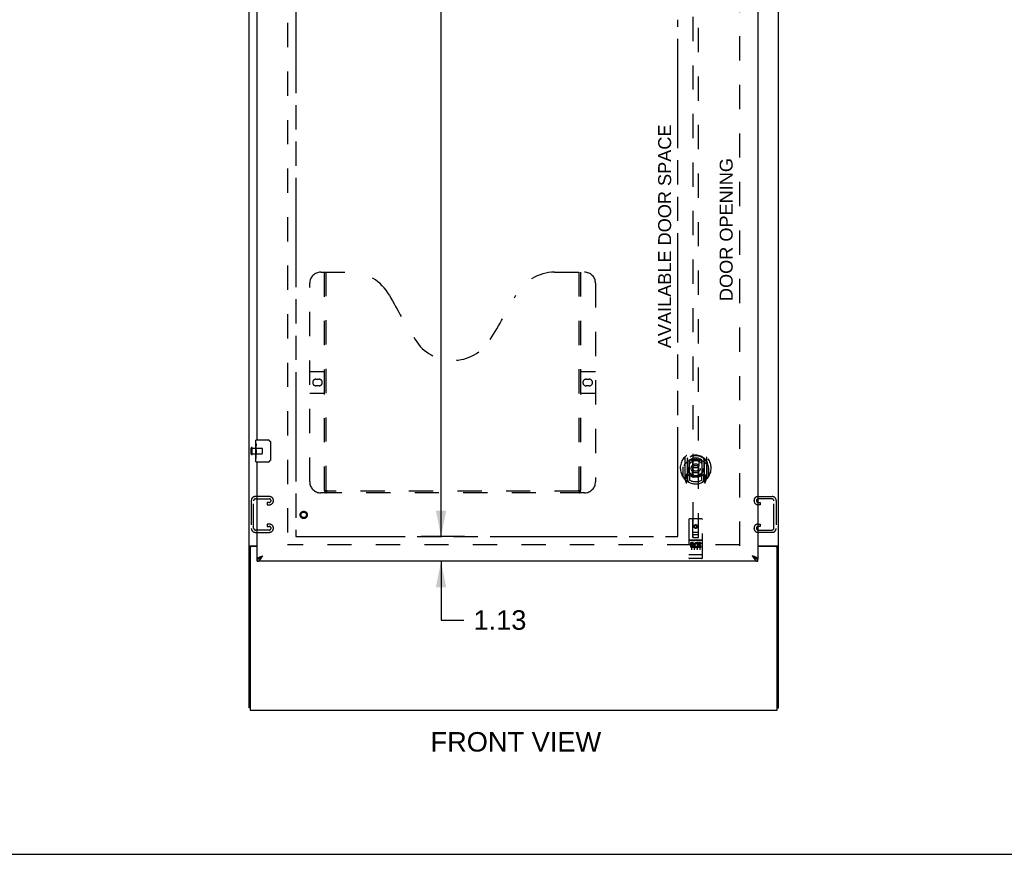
# Model space of a CAD drawing. Header units: inches. Extents: x 0 to 200, y 0 to 129.
# Tile 4 of 19: x 55 to 99, y 0 to 38. Entities that reach past the tile are written whole.
import ezdxf

# ---------------------------------------------------------------- set-up
doc = ezdxf.new("R2010")
doc.units = ezdxf.units.IN
doc.header["$LTSCALE"] = 11
doc.header["$MEASUREMENT"] = 0
doc.linetypes.add('HIDDEN', pattern=[0.2, 0.1, -0.1])
doc.linetypes.add('PHANTOM', pattern=[0.8, 0.45, -0.05, 0.1, -0.05, 0.1, -0.05])
doc.layers.get('0').update_dxf_attribs({"linetype": 'CONTINUOUS'})
for name, color, linetype in [('02___PRT_ALL_AXES', 7, 'CONTINUOUS'), ('AVAILABLE_DOOR_SPACE', 7, 'CONTINUOUS'), ('DEFAULT_2', 8, 'HIDDEN'), ('DIMENSIONS', 7, 'CONTINUOUS')]:
    doc.layers.add(name, color=color, linetype=linetype)
doc.styles.get("Standard").update_dxf_attribs({"font": 'arial.ttf'})
doc.dimstyles.new('DIMSTYLE_1', dxfattribs={"dimtxt": 0.882353, "dimasz": 1.176471, "dimexe": 0.09, "dimexo": 0.07, "dimgap": 0.0375, "dimtad": 0, "dimtih": 1, "dimtoh": 1, "dimzin": 4, "dimdsep": 46, "dimtxsty": 'Standard', "dimblk": '_FILLED', "dimblk1": '_FILLED', "dimblk2": '_FILLED', "dimcen": 0.09, "dimazin": 1, "dimtfac": 1, "dimtofl": 0, "dimtmove": 0, "dimatfit": 3, "dimldrblk": '_FILLED', "dimfxl": 0, "dimtolj": 1, "dimtzin": 4, "dimarcsym": 0})

# ---------------------------------------------------------------- blocks, each defined once
blk = doc.blocks.new('_FILLED')
at = {"color": 0, "linetype": 'ByBlock'}
blk.add_solid([(0, 0), (-1, 0.2), (-1, -0.2)], dxfattribs=at)
blk = doc.blocks.new('*D14')
at = {"layer": 'DIMENSIONS', "color": 2, "linetype": 'Continuous'}
for p, q in [((74.789, 74.655), (72.823, 74.655)), ((73.73, 74.655), (73.73, 41.57)), ((73.73, 14.405), (73.73, 39.805)), ((74.789, 14.405), (72.823, 14.405))]:
    blk.add_line(p, q, dxfattribs=at)
at = {"layer": 'DIMENSIONS', "color": 2, "linetype": 'Continuous', "xscale": 1.1764705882, "yscale": 1.1764705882, "zscale": 1.1764705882}
for p, rotation in [((73.73, 74.655), 90), ((73.73, 14.405), 270)]:
    blk.add_blockref('_FILLED', p, dxfattribs=dict(at, rotation=rotation))
at = {"layer": 'DIMENSIONS', "color": 2, "linetype": 'Continuous', "insert": (73.73, 41.129), "char_height": 0.8824, "width": 3.08332, "attachment_point": 2, "line_spacing_factor": 0.9}
blk.add_mtext('60.25', dxfattribs=at)
blk = doc.blocks.new('*D15')
at = {"layer": 'DIMENSIONS', "color": 2, "linetype": 'Continuous'}
for p, q in [((73.73, 14.405), (73.73, 16.758)), ((74.789, 14.405), (72.823, 14.405)), ((74.789, 13.28), (72.893, 13.28)), ((73.73, 13.28), (73.73, 10.62)), ((73.73, 10.62), (74.76, 10.62))]:
    blk.add_line(p, q, dxfattribs=at)
at = {"layer": 'DIMENSIONS', "color": 2, "linetype": 'Continuous', "xscale": 1.1764705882, "yscale": 1.1764705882, "zscale": 1.1764705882}
for p, rotation in [((73.73, 14.405), 270), ((73.73, 13.28), 90)]:
    blk.add_blockref('_FILLED', p, dxfattribs=dict(at, rotation=rotation))
at = {"layer": 'DIMENSIONS', "color": 2, "linetype": 'Continuous', "insert": (75.201, 11.061), "char_height": 0.8824, "width": 2.39777, "attachment_point": 1, "line_spacing_factor": 0.9}
blk.add_mtext('1.13', dxfattribs=at)
blk = doc.blocks.new('*D16')
at = {"layer": 'DIMENSIONS', "color": 2, "linetype": 'Continuous'}
for p, q in [((84.462, 54.891), (82.09, 54.891)), ((88.087, 54.891), (90.44, 54.891))]:
    blk.add_line(p, q, dxfattribs=at)
at = {"layer": 'DIMENSIONS', "color": 2, "linetype": 'Continuous', "xscale": 1.1764705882, "yscale": 1.1764705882, "zscale": 1.1764705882}
blk.add_blockref('_FILLED', (84.462, 54.891), dxfattribs=at)
at = {"layer": 'DIMENSIONS', "color": 2, "linetype": 'Continuous', "xscale": 1.1764705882, "yscale": 1.1764705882, "zscale": 1.1764705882, "rotation": 180}
blk.add_blockref('_FILLED', (88.087, 54.891), dxfattribs=at)
at = {"layer": 'DIMENSIONS', "color": 2, "linetype": 'Continuous', "insert": (81.649, 55.332), "char_height": 0.8824, "width": 2.39777, "attachment_point": 3, "line_spacing_factor": 0.9}
blk.add_mtext('3.63', dxfattribs=at)

msp = doc.modelspace()

# ---------------------------------------------------------------- linework, layer by layer
at = {"color": 3, "linetype": 'Continuous'}
for p, q in [((65.025, 6.634), (65.025, 78.426)), ((89.025, 6.634), (89.025, 78.426)), ((88.087, 75.676), (88.087, 13.384)), ((65.4, 18.78), (65.4, 44.03)), ((65.4, 13.384), (65.4, 17.78)), ((65.065, 13.978), (65.4, 13.978)), ((65.077, 13.887), (65.077, 6.53)), ((65.4, 13.947), (65.137, 13.947)), ((88.087, 13.978), (88.984, 13.978)), ((88.913, 13.947), (88.087, 13.947)), ((88.65, 13.947), (88.65, 13.978)), ((88.973, 6.53), (88.973, 13.887)), ((65.616, 13.516), (65.646, 13.527)), ((88.087, 13.28), (65.4, 13.28)), ((65.077, 6.53), (88.973, 6.53))]:
    msp.add_line(p, q, dxfattribs=at)
at = {"color": 7, "linetype": 'Continuous'}
for p, q in [((65.34, 18.62), (65.34, 18.765)), ((65.355, 18.78), (65.895, 18.78)), ((65.34, 18.362), (65.34, 18.395)), ((65.994, 18.68), (65.994, 17.88)), ((65.34, 18.165), (65.34, 18.196)), ((65.34, 17.795), (65.34, 17.934)), ((65.895, 17.78), (65.355, 17.78)), ((65.129, 13.948), (65.025, 13.948)), ((65.129, 13.946), (65.129, 13.948)), ((88.546, 13.947), (88.546, 13.978)), ((88.921, 13.948), (89.025, 13.948)), ((88.921, 13.948), (88.921, 13.946)), ((65.502, 13.414), (65.512, 13.42)), ((87.964, 13.426), (87.974, 13.42)), ((65.4, 13.28), (65.4, 13.384)), ((88.087, 13.28), (88.087, 13.384)), ((65.077, 6.634), (65.025, 6.634)), ((88.973, 6.634), (89.025, 6.634)), ((0, 0), (200, 0))]:
    msp.add_line(p, q, dxfattribs=at)
for points in [[(65.988, 18.716), (65.99, 18.711), (65.991, 18.705), (65.993, 18.699), (65.994, 18.693), (65.994, 18.686), (65.994, 18.68)], [(65.994, 17.88), (65.994, 17.874), (65.994, 17.868), (65.993, 17.862), (65.991, 17.856), (65.99, 17.85), (65.988, 17.844)], [(65.147, 13.978), (65.147, 13.977), (65.147, 13.975), (65.147, 13.974), (65.147, 13.972), (65.146, 13.97), (65.145, 13.968), (65.144, 13.967), (65.143, 13.965), (65.141, 13.964), (65.14, 13.962), (65.138, 13.961), (65.137, 13.959), (65.135, 13.958), (65.133, 13.956), (65.132, 13.955), (65.131, 13.953), (65.13, 13.952), (65.129, 13.95), (65.129, 13.949), (65.129, 13.948)], [(88.902, 13.978), (88.902, 13.977), (88.902, 13.975), (88.902, 13.974), (88.902, 13.972), (88.903, 13.97), (88.904, 13.968), (88.905, 13.967), (88.906, 13.965), (88.908, 13.964), (88.909, 13.962), (88.911, 13.961), (88.912, 13.959), (88.914, 13.958), (88.916, 13.956), (88.917, 13.955), (88.918, 13.953), (88.919, 13.952), (88.92, 13.95), (88.92, 13.949), (88.921, 13.948)], [(65.4, 13.384), (65.41, 13.384), (65.42, 13.385), (65.43, 13.387), (65.441, 13.389), (65.451, 13.392), (65.461, 13.395), (65.471, 13.399), (65.482, 13.403), (65.492, 13.408), (65.502, 13.414)], [(65.512, 13.42), (65.523, 13.426), (65.533, 13.433), (65.543, 13.44), (65.554, 13.447), (65.564, 13.455), (65.574, 13.464), (65.584, 13.472), (65.595, 13.481), (65.605, 13.49), (65.615, 13.499), (65.625, 13.508), (65.636, 13.517), (65.646, 13.527)], [(65.515, 13.421), (65.516, 13.423), (65.521, 13.43), (65.526, 13.436), (65.532, 13.442), (65.538, 13.449), (65.545, 13.455), (65.553, 13.462), (65.561, 13.468), (65.569, 13.475), (65.578, 13.481), (65.587, 13.488), (65.596, 13.494), (65.606, 13.501), (65.616, 13.507), (65.626, 13.514), (65.636, 13.52), (65.646, 13.527)], [(87.841, 13.527), (87.851, 13.517), (87.861, 13.508), (87.871, 13.499), (87.882, 13.49), (87.892, 13.481), (87.902, 13.472), (87.912, 13.464), (87.923, 13.455), (87.933, 13.447), (87.943, 13.44), (87.953, 13.433), (87.964, 13.426)], [(87.971, 13.421), (87.97, 13.423), (87.966, 13.43), (87.96, 13.436), (87.955, 13.442), (87.948, 13.449), (87.941, 13.455), (87.934, 13.462), (87.926, 13.468), (87.918, 13.475), (87.909, 13.481), (87.9, 13.488), (87.89, 13.494), (87.881, 13.501), (87.871, 13.507), (87.861, 13.514), (87.851, 13.52), (87.841, 13.527)], [(87.974, 13.42), (87.984, 13.414), (87.995, 13.408), (88.005, 13.403), (88.015, 13.399), (88.025, 13.395), (88.036, 13.392), (88.046, 13.389), (88.056, 13.387), (88.066, 13.385), (88.077, 13.384), (88.087, 13.384)]]:
    msp.add_lwpolyline(points, dxfattribs=at)
at = {"color": 3, "linetype": 'Continuous'}
for points in [[(65.05, 13.969), (65.044, 13.966), (65.042, 13.965), (65.039, 13.963), (65.036, 13.962), (65.034, 13.96), (65.031, 13.958), (65.029, 13.957), (65.028, 13.955), (65.026, 13.953), (65.025, 13.952), (65.025, 13.95), (65.025, 13.949), (65.025, 13.948)], [(65.065, 13.978), (65.063, 13.977), (65.061, 13.975), (65.059, 13.974), (65.056, 13.972), (65.053, 13.97), (65.05, 13.969)], [(88.984, 13.978), (88.986, 13.977), (88.988, 13.975), (88.99, 13.974), (88.993, 13.972), (88.996, 13.97), (88.999, 13.969), (89.005, 13.966)], [(89.005, 13.966), (89.007, 13.965), (89.01, 13.963), (89.013, 13.962), (89.015, 13.96), (89.018, 13.958), (89.02, 13.957), (89.021, 13.955), (89.023, 13.953), (89.024, 13.952), (89.024, 13.95), (89.024, 13.949), (89.025, 13.948)], [(65.4, 13.384), (65.4, 13.39), (65.401, 13.395), (65.404, 13.401), (65.407, 13.406), (65.411, 13.412), (65.416, 13.417), (65.421, 13.423), (65.428, 13.428), (65.435, 13.433), (65.443, 13.439), (65.452, 13.444), (65.462, 13.45), (65.472, 13.455), (65.483, 13.461), (65.494, 13.466)], [(65.494, 13.466), (65.506, 13.472), (65.518, 13.477), (65.531, 13.483), (65.545, 13.488), (65.559, 13.494), (65.573, 13.499), (65.587, 13.505), (65.602, 13.51), (65.616, 13.516)], [(65.543, 13.377), (65.554, 13.39), (65.564, 13.403), (65.574, 13.418), (65.584, 13.432), (65.595, 13.447), (65.605, 13.463), (65.615, 13.479), (65.625, 13.494), (65.636, 13.511), (65.646, 13.527)], [(87.993, 13.466), (87.981, 13.472), (87.968, 13.477), (87.955, 13.483), (87.942, 13.488), (87.928, 13.494), (87.914, 13.499), (87.9, 13.505), (87.885, 13.51), (87.87, 13.516), (87.841, 13.527)], [(87.841, 13.527), (87.851, 13.511), (87.861, 13.494), (87.871, 13.479), (87.882, 13.463), (87.892, 13.447), (87.902, 13.432), (87.912, 13.418), (87.923, 13.403), (87.933, 13.39)], [(88.087, 13.384), (88.087, 13.39), (88.085, 13.395), (88.083, 13.401), (88.08, 13.406), (88.076, 13.412), (88.071, 13.417), (88.065, 13.423), (88.059, 13.428), (88.051, 13.433), (88.043, 13.439), (88.035, 13.444), (88.025, 13.45), (88.015, 13.455), (88.004, 13.461), (87.993, 13.466)], [(65.4, 13.28), (65.41, 13.281), (65.42, 13.282), (65.43, 13.285), (65.441, 13.289), (65.451, 13.293), (65.461, 13.299), (65.471, 13.306), (65.482, 13.313), (65.492, 13.322), (65.502, 13.331), (65.512, 13.341), (65.523, 13.352), (65.533, 13.364), (65.543, 13.377)], [(87.933, 13.39), (87.943, 13.377), (87.953, 13.364), (87.964, 13.352), (87.974, 13.341), (87.984, 13.331), (87.995, 13.322), (88.005, 13.313), (88.015, 13.306), (88.025, 13.299), (88.036, 13.293), (88.046, 13.289), (88.056, 13.285), (88.066, 13.282), (88.077, 13.281), (88.087, 13.28)]]:
    msp.add_lwpolyline(points, dxfattribs=at)
at = {"color": 7, "linetype": 'Continuous'}
for centre, radius, start, end in [((65.355, 18.765), 0.015, 90, 180), ((65.895, 18.68), 0.1, 21.1999, 90), ((65.355, 17.795), 0.015, 180, 270), ((65.895, 17.88), 0.1, 270, 338.7946)]:
    msp.add_arc(centre, radius, start, end, dxfattribs=at)
at = {"color": 3, "linetype": 'Continuous'}
for centre, start, end in [((65.137, 13.887), 90, 180), ((88.913, 13.887), 0, 90)]:
    msp.add_arc(centre, 0.06, start, end, dxfattribs=at)
at = {"layer": '02___PRT_ALL_AXES', "color": 7, "linetype": 'Continuous'}
for p, q in [((65.34, 18.62), (65.34, 18.765)), ((65.34, 18.362), (65.34, 18.619)), ((65.345, 18.563), (65.34, 18.563)), ((65.34, 18.395), (65.346, 18.395)), ((65.34, 17.795), (65.34, 18.359)), ((65.341, 18.332), (65.34, 18.332)), ((65.341, 18.334), (65.343, 18.312)), ((65.346, 18.395), (65.346, 18.532)), ((65.34, 18.201), (65.345, 18.201)), ((65.34, 18.165), (65.346, 18.165)), ((65.34, 18.102), (65.346, 18.102)), ((65.34, 17.934), (65.346, 17.934)), ((65.346, 17.934), (65.346, 18.165))]:
    msp.add_line(p, q, dxfattribs=at)
at = {"layer": '02___PRT_ALL_AXES', "color": 8, "linetype": 'HIDDEN'}
for p, q in [((65.172, 18.404), (65.619, 18.404)), ((65.172, 18.156), (65.172, 18.404)), ((65.172, 18.156), (65.619, 18.156)), ((85.557, 14.241), (84.992, 14.241)), ((85.13, 14.119), (85.038, 14.119)), ((85.038, 14.119), (85.038, 14.076)), ((85.13, 14.076), (85.038, 14.076)), ((85.134, 14.033), (85.088, 14.033)), ((85.13, 13.992), (85.102, 13.992)), ((85.194, 13.948), (85.102, 13.948)), ((85.194, 13.905), (85.102, 13.905)), ((85.194, 13.948), (85.194, 13.905)), ((85.326, 13.954), (85.343, 13.914)), ((85.35, 14.083), (85.337, 14.064)), ((85.347, 14.108), (85.35, 14.106)), ((85.506, 14.119), (85.35, 14.119)), ((85.35, 14.119), (85.35, 14.106)), ((85.35, 14.083), (85.35, 13.905)), ((85.506, 13.905), (85.35, 13.905)), ((85.506, 14.076), (85.393, 14.076)), ((85.393, 14.076), (85.393, 14.033)), ((85.485, 14.033), (85.393, 14.033)), ((85.485, 13.99), (85.393, 13.99)), ((85.393, 13.99), (85.393, 13.948)), ((85.506, 13.948), (85.393, 13.948)), ((85.485, 14.033), (85.485, 13.99)), ((85.506, 14.119), (85.506, 14.076)), ((85.506, 13.948), (85.506, 13.905)), ((85.557, 13.413), (84.992, 13.413))]:
    msp.add_line(p, q, dxfattribs=at)
at = {"layer": '02___PRT_ALL_AXES', "color": 7, "linetype": 'Continuous'}
for points in [[(65.34, 18.619), (65.34, 18.616), (65.34, 18.611), (65.341, 18.606), (65.342, 18.593)], [(65.34, 18.362), (65.34, 18.354), (65.34, 18.345), (65.341, 18.334)], [(65.342, 18.593), (65.343, 18.585), (65.344, 18.577), (65.345, 18.568)], [(65.343, 18.312), (65.344, 18.301), (65.345, 18.289), (65.345, 18.276), (65.346, 18.264), (65.346, 18.251), (65.346, 18.238), (65.346, 18.225), (65.346, 18.213), (65.345, 18.2), (65.345, 18.188), (65.344, 18.176)], [(65.345, 18.568), (65.346, 18.559), (65.346, 18.55), (65.346, 18.541), (65.346, 18.532)]]:
    msp.add_lwpolyline(points, dxfattribs=at)
at = {"layer": '02___PRT_ALL_AXES', "color": 8, "linetype": 'HIDDEN'}
for centre, radius in [((67.504, 15.384), 0.124), ((85.275, 14.858), 0.085)]:
    msp.add_circle(centre, radius, dxfattribs=at)
for centre, radius, start, end in [((85.101, 13.97), 0.0644, 102.2995, 270.0775), ((85.102, 13.97), 0.0219, 89.9011, 270), ((85.13, 14.055), 0.0635, 270, 90), ((85.13, 14.054), 0.0219, 280.307, 90), ((85.3, 14.012), 0.107, 64.2636, 293.4027), ((85.3, 14.012), 0.0639, 54.8895, 293.4026)]:
    msp.add_arc(centre, radius, start, end, dxfattribs=at)
at = {"layer": '02___PRT_ALL_AXES', "color": 7, "linetype": 'Continuous'}
msp.add_ellipse((65.603, 18.196), major_axis=(0.263, 0), ratio=0.432808, start_param=3.141593, end_param=3.321581, dxfattribs=at)
at = {"layer": 'AVAILABLE_DOOR_SPACE', "color": 4, "linetype": 'PHANTOM'}
for p, q in [((67.15, 74.655), (67.15, 14.405)), ((84.462, 14.405), (84.462, 37.829)), ((67.15, 14.405), (76.728, 14.405)), ((76.728, 14.409), (76.758, 14.409)), ((76.728, 14.405), (76.728, 14.409)), ((76.758, 14.409), (76.758, 14.405)), ((76.758, 14.405), (84.462, 14.405))]:
    msp.add_line(p, q, dxfattribs=at)
at = {"layer": 'DEFAULT_2', "color": 8, "linetype": 'HIDDEN'}
for p, q in [((66.775, 75.082), (66.775, 13.978)), ((87.275, 13.978), (87.275, 75.082)), ((85.15, 42.359), (85.15, 14.358)), ((85.4, 14.358), (85.4, 42.359)), ((68.274, 26.384), (69.629, 26.384)), ((68.449, 16.474), (68.449, 26.384)), ((68.529, 16.504), (68.529, 26.384)), ((78.879, 26.384), (80.234, 26.384)), ((79.979, 26.384), (79.979, 16.504)), ((80.059, 26.384), (80.059, 16.474)), ((67.774, 16.884), (67.774, 25.884)), ((80.734, 25.884), (80.734, 16.884)), ((67.774, 21.884), (68.409, 21.884)), ((80.099, 21.884), (80.734, 21.884)), ((68.06, 21.534), (68.197, 21.534)), ((80.31, 21.534), (80.447, 21.534)), ((68.197, 21.234), (68.06, 21.234)), ((80.447, 21.234), (80.31, 21.234)), ((68.409, 20.884), (67.774, 20.884)), ((80.734, 20.884), (80.099, 20.884)), ((65.129, 18.138), (65.129, 18.422)), ((65.172, 18.138), (65.172, 18.422)), ((65.629, 18.166), (65.629, 18.394)), ((84.775, 17.995), (84.775, 17.028)), ((84.892, 17.941), (84.892, 16.925)), ((84.9, 17.916), (84.9, 16.913)), ((85, 17.877), (85, 17.774)), ((85.55, 17.774), (85.55, 17.877)), ((85.65, 17.916), (85.65, 16.913)), ((85.657, 17.941), (85.657, 16.925)), ((85.775, 17.028), (85.775, 17.995)), ((84.692, 17.511), (84.707, 17.511)), ((84.692, 17.511), (84.692, 17.123)), ((84.7, 17.558), (84.7, 17.561)), ((84.7, 17.1), (84.7, 17.558)), ((84.992, 17.193), (84.992, 17.824)), ((85.111, 17.167), (85.142, 17.511)), ((85.112, 17.851), (85.142, 17.511)), ((85.407, 17.511), (85.142, 17.511)), ((85.437, 17.851), (85.407, 17.511)), ((85.438, 17.167), (85.407, 17.511)), ((85.557, 17.824), (85.557, 17.193)), ((85.857, 17.511), (85.842, 17.511)), ((85.85, 17.558), (85.849, 17.561)), ((85.85, 17.1), (85.85, 17.558)), ((85.857, 17.511), (85.857, 17.123)), ((84.779, 17.017), (84.849, 16.842)), ((84.892, 17.182), (84.832, 17.182)), ((84.832, 17.182), (84.832, 17.032)), ((84.832, 17.032), (84.9, 17.032)), ((84.87, 17.086), (84.84, 17.04)), ((84.97, 16.863), (84.9, 16.972)), ((84.902, 17.145), (84.902, 16.938)), ((84.992, 17.183), (84.92, 17.183)), ((84.988, 17.165), (84.922, 17.165)), ((85, 17.213), (85, 16.96)), ((85.55, 16.96), (85.55, 17.213)), ((85.63, 17.183), (85.557, 17.183)), ((85.627, 17.165), (85.561, 17.165)), ((85.65, 16.972), (85.58, 16.863)), ((85.647, 16.938), (85.647, 17.145)), ((85.65, 17.032), (85.717, 17.032)), ((85.717, 17.182), (85.657, 17.182)), ((85.709, 17.04), (85.679, 17.086)), ((85.7, 16.842), (85.77, 17.017)), ((85.717, 17.032), (85.717, 17.182)), ((84.87, 16.922), (84.875, 16.919)), ((84.878, 16.845), (84.892, 16.925)), ((85.657, 16.925), (85.671, 16.845)), ((85.678, 16.921), (85.678, 16.922)), ((85.678, 16.922), (85.679, 16.922)), ((85.678, 16.922), (85.679, 16.922)), ((65.949, 16.218), (65.309, 16.218)), ((65.323, 16.114), (65.935, 16.114)), ((80.234, 16.384), (68.274, 16.384)), ((79.975, 16.464), (68.532, 16.464)), ((88.101, 16.218), (88.741, 16.218)), ((88.727, 16.114), (88.115, 16.114)), ((65.129, 16.038), (65.129, 14.773)), ((65.233, 14.787), (65.233, 16.024)), ((65.935, 15.947), (65.847, 15.947)), ((65.847, 15.947), (65.847, 15.843)), ((65.847, 15.843), (65.949, 15.843)), ((66.129, 16.023), (66.129, 16.038)), ((87.921, 16.023), (87.921, 16.038)), ((88.202, 15.843), (88.101, 15.843)), ((88.115, 15.947), (88.202, 15.947)), ((88.202, 15.947), (88.202, 15.843)), ((88.817, 14.787), (88.817, 16.024)), ((88.921, 16.038), (88.921, 14.773)), ((85.557, 15.198), (84.992, 15.198)), ((65.949, 14.968), (65.847, 14.968)), ((65.847, 14.968), (65.847, 14.864)), ((65.847, 14.864), (65.935, 14.864)), ((66.129, 14.773), (66.129, 14.788)), ((84.962, 15.168), (84.962, 13.443)), ((85.148, 14.358), (85.145, 15.168)), ((85.275, 14.93), (85.212, 14.894)), ((85.212, 14.894), (85.222, 14.888)), ((85.212, 14.894), (85.212, 14.822)), ((85.212, 14.822), (85.222, 14.828)), ((85.212, 14.822), (85.275, 14.786)), ((85.275, 14.919), (85.222, 14.888)), ((85.222, 14.888), (85.222, 14.828)), ((85.222, 14.828), (85.275, 14.797)), ((85.337, 14.894), (85.275, 14.93)), ((85.275, 14.93), (85.275, 14.919)), ((85.327, 14.888), (85.275, 14.919)), ((85.275, 14.797), (85.327, 14.828)), ((85.275, 14.786), (85.337, 14.822)), ((85.275, 14.786), (85.275, 14.797)), ((85.337, 14.894), (85.327, 14.888)), ((85.327, 14.828), (85.327, 14.888)), ((85.337, 14.822), (85.327, 14.828)), ((85.337, 14.822), (85.337, 14.894)), ((85.401, 14.358), (85.405, 15.168)), ((85.587, 13.443), (85.587, 15.168)), ((87.921, 14.773), (87.921, 14.788)), ((88.101, 14.968), (88.202, 14.968)), ((88.202, 14.864), (88.115, 14.864)), ((88.202, 14.968), (88.202, 14.864)), ((65.309, 14.593), (65.949, 14.593)), ((65.935, 14.697), (65.323, 14.697)), ((85.147, 14.608), (85.402, 14.608)), ((85.148, 14.358), (85.15, 14.358)), ((85.15, 14.358), (85.4, 14.358)), ((85.36, 14.483), (85.19, 14.483)), ((85.4, 14.358), (85.401, 14.358)), ((88.741, 14.593), (88.101, 14.593)), ((88.115, 14.697), (88.727, 14.697)), ((87.275, 14.03), (66.775, 14.03)), ((84.992, 14.241), (85.557, 14.241)), ((85.063, 14.225), (85.235, 14.225)), ((85.087, 14.11), (85.087, 13.804)), ((85.212, 14.11), (85.212, 13.804)), ((85.313, 14.225), (85.485, 14.225)), ((85.337, 14.11), (85.337, 13.804)), ((85.462, 14.11), (85.462, 13.804)), ((84.98, 13.571), (84.979, 13.571)), ((84.981, 13.571), (84.98, 13.571)), ((84.982, 13.571), (84.981, 13.571)), ((84.981, 13.571), (84.981, 13.571)), ((84.983, 13.571), (84.982, 13.571)), ((84.984, 13.571), (84.983, 13.571)), ((84.985, 13.571), (84.984, 13.571)), ((84.986, 13.571), (84.985, 13.571)), ((84.985, 13.571), (84.985, 13.571)), ((84.987, 13.571), (84.986, 13.571)), ((84.988, 13.571), (84.987, 13.571)), ((84.989, 13.571), (84.988, 13.571)), ((84.99, 13.571), (84.989, 13.571)), ((84.989, 13.571), (84.989, 13.571)), ((84.991, 13.571), (84.99, 13.571)), ((84.992, 13.571), (84.991, 13.571)), ((85.557, 13.571), (84.992, 13.571)), ((85.242, 13.413), (85.057, 13.413)), ((85.492, 13.413), (85.307, 13.413)), ((85.557, 13.571), (85.558, 13.571)), ((85.558, 13.571), (85.559, 13.571)), ((85.559, 13.571), (85.56, 13.571)), ((85.56, 13.571), (85.561, 13.571)), ((85.561, 13.571), (85.562, 13.571)), ((85.562, 13.571), (85.563, 13.571)), ((85.562, 13.571), (85.562, 13.571)), ((85.563, 13.571), (85.564, 13.571)), ((85.564, 13.571), (85.565, 13.571)), ((85.565, 13.571), (85.566, 13.571)), ((85.566, 13.571), (85.567, 13.571)), ((85.567, 13.571), (85.568, 13.571)), ((85.567, 13.571), (85.567, 13.571)), ((85.568, 13.571), (85.569, 13.571)), ((85.569, 13.571), (85.57, 13.571)), ((85.57, 13.571), (85.571, 13.572)), ((85.57, 13.571), (85.57, 13.571))]:
    msp.add_line(p, q, dxfattribs=at)
for points in [[(85.087, 17.868), (85.092, 17.87), (85.097, 17.871), (85.103, 17.872), (85.108, 17.874), (85.114, 17.875), (85.119, 17.876), (85.125, 17.878), (85.13, 17.879), (85.136, 17.88), (85.141, 17.881), (85.147, 17.882), (85.152, 17.883), (85.158, 17.884), (85.163, 17.885), (85.169, 17.886), (85.174, 17.887), (85.18, 17.887), (85.185, 17.888), (85.191, 17.889), (85.196, 17.89), (85.202, 17.89), (85.207, 17.891), (85.213, 17.891), (85.219, 17.892), (85.224, 17.892), (85.23, 17.892), (85.235, 17.893), (85.241, 17.893), (85.247, 17.893), (85.252, 17.894), (85.258, 17.894), (85.263, 17.894), (85.269, 17.894), (85.275, 17.894), (85.28, 17.894), (85.286, 17.894), (85.291, 17.894), (85.297, 17.894), (85.302, 17.893), (85.308, 17.893), (85.314, 17.893), (85.319, 17.892), (85.325, 17.892), (85.33, 17.892), (85.336, 17.891), (85.342, 17.891), (85.347, 17.89), (85.353, 17.89), (85.358, 17.889), (85.364, 17.888), (85.369, 17.887), (85.375, 17.887), (85.38, 17.886), (85.386, 17.885), (85.391, 17.884), (85.397, 17.883), (85.403, 17.882), (85.408, 17.881), (85.414, 17.88), (85.419, 17.879), (85.424, 17.878), (85.43, 17.876), (85.435, 17.875), (85.441, 17.874), (85.446, 17.872), (85.452, 17.871), (85.457, 17.87), (85.462, 17.868)], [(84.82, 17.726), (84.819, 17.725), (84.817, 17.724), (84.816, 17.722), (84.814, 17.721), (84.812, 17.719), (84.811, 17.718), (84.809, 17.716), (84.807, 17.714), (84.806, 17.713), (84.804, 17.711), (84.802, 17.709), (84.8, 17.707), (84.798, 17.705), (84.796, 17.702), (84.794, 17.7), (84.792, 17.698), (84.79, 17.695), (84.788, 17.693), (84.786, 17.69), (84.784, 17.687), (84.782, 17.685), (84.779, 17.682), (84.777, 17.679), (84.775, 17.675), (84.772, 17.672), (84.77, 17.669), (84.767, 17.665), (84.765, 17.661), (84.762, 17.657), (84.76, 17.653), (84.757, 17.649), (84.754, 17.645), (84.751, 17.64), (84.748, 17.635), (84.745, 17.63), (84.742, 17.625)], [(85.807, 17.625), (85.804, 17.63), (85.801, 17.635), (85.798, 17.64), (85.795, 17.645), (85.792, 17.649), (85.79, 17.653), (85.787, 17.657), (85.784, 17.661), (85.782, 17.665), (85.779, 17.669), (85.777, 17.672), (85.774, 17.675), (85.772, 17.679), (85.77, 17.682), (85.767, 17.685), (85.765, 17.687), (85.763, 17.69), (85.761, 17.693), (85.759, 17.695), (85.757, 17.698), (85.755, 17.7), (85.753, 17.702), (85.751, 17.705), (85.749, 17.707), (85.747, 17.709), (85.745, 17.711), (85.743, 17.713), (85.742, 17.714), (85.74, 17.716), (85.738, 17.718), (85.737, 17.719), (85.735, 17.721), (85.733, 17.722), (85.732, 17.724), (85.73, 17.725), (85.729, 17.726)], [(68.439, 16.504), (68.455, 16.493), (68.471, 16.484), (68.486, 16.476), (68.502, 16.469), (68.517, 16.466), (68.532, 16.464)], [(79.975, 16.464), (79.99, 16.466), (80.005, 16.469), (80.021, 16.476), (80.036, 16.484), (80.052, 16.493), (80.069, 16.504)], [(85.057, 14.223), (85.057, 14.223), (85.057, 14.224), (85.057, 14.224), (85.057, 14.224), (85.057, 14.224), (85.058, 14.224), (85.058, 14.224), (85.058, 14.224), (85.058, 14.224), (85.058, 14.224), (85.058, 14.224), (85.058, 14.224), (85.058, 14.224), (85.058, 14.224), (85.059, 14.224), (85.059, 14.224), (85.059, 14.224), (85.059, 14.224), (85.059, 14.224), (85.059, 14.224), (85.059, 14.224), (85.059, 14.224), (85.06, 14.224), (85.06, 14.224), (85.06, 14.224), (85.06, 14.224), (85.06, 14.224), (85.06, 14.224), (85.06, 14.224), (85.061, 14.224), (85.061, 14.225), (85.061, 14.225), (85.061, 14.225), (85.061, 14.225), (85.061, 14.225), (85.062, 14.225), (85.062, 14.225), (85.062, 14.225), (85.062, 14.225), (85.062, 14.225), (85.063, 14.225), (85.063, 14.225), (85.063, 14.225), (85.063, 14.225), (85.063, 14.225)], [(85.235, 14.225), (85.236, 14.225), (85.236, 14.225), (85.236, 14.225), (85.236, 14.225), (85.236, 14.225), (85.237, 14.225), (85.237, 14.225), (85.237, 14.225), (85.237, 14.225), (85.237, 14.225), (85.238, 14.225), (85.238, 14.225), (85.238, 14.225), (85.238, 14.225), (85.238, 14.225), (85.238, 14.224), (85.239, 14.224), (85.239, 14.224), (85.239, 14.224), (85.239, 14.224), (85.239, 14.224), (85.239, 14.224), (85.239, 14.224), (85.24, 14.224), (85.24, 14.224), (85.24, 14.224), (85.24, 14.224), (85.24, 14.224), (85.24, 14.224), (85.24, 14.224), (85.241, 14.224), (85.241, 14.224), (85.241, 14.224), (85.241, 14.224), (85.241, 14.224), (85.241, 14.224), (85.241, 14.224), (85.241, 14.224), (85.241, 14.224), (85.241, 14.224), (85.242, 14.224), (85.242, 14.224), (85.242, 14.224), (85.242, 14.224), (85.242, 14.223), (85.242, 14.223)], [(85.307, 14.223), (85.307, 14.223), (85.307, 14.224), (85.307, 14.224), (85.307, 14.224), (85.307, 14.224), (85.308, 14.224), (85.308, 14.224), (85.308, 14.224), (85.308, 14.224), (85.308, 14.224), (85.308, 14.224), (85.308, 14.224), (85.308, 14.224), (85.308, 14.224), (85.309, 14.224), (85.309, 14.224), (85.309, 14.224), (85.309, 14.224), (85.309, 14.224), (85.309, 14.224), (85.309, 14.224), (85.309, 14.224), (85.31, 14.224), (85.31, 14.224), (85.31, 14.224), (85.31, 14.224), (85.31, 14.224), (85.31, 14.224), (85.31, 14.224), (85.311, 14.224), (85.311, 14.225), (85.311, 14.225), (85.311, 14.225), (85.311, 14.225), (85.311, 14.225), (85.312, 14.225), (85.312, 14.225), (85.312, 14.225), (85.312, 14.225), (85.312, 14.225), (85.313, 14.225), (85.313, 14.225), (85.313, 14.225), (85.313, 14.225), (85.313, 14.225)], [(85.485, 14.225), (85.486, 14.225), (85.486, 14.225), (85.486, 14.225), (85.486, 14.225), (85.486, 14.225), (85.487, 14.225), (85.487, 14.225), (85.487, 14.225), (85.487, 14.225), (85.487, 14.225), (85.488, 14.225), (85.488, 14.225), (85.488, 14.225), (85.488, 14.225), (85.488, 14.225), (85.488, 14.224), (85.489, 14.224), (85.489, 14.224), (85.489, 14.224), (85.489, 14.224), (85.489, 14.224), (85.489, 14.224), (85.489, 14.224), (85.49, 14.224), (85.49, 14.224), (85.49, 14.224), (85.49, 14.224), (85.49, 14.224), (85.49, 14.224), (85.49, 14.224), (85.491, 14.224), (85.491, 14.224), (85.491, 14.224), (85.491, 14.224), (85.491, 14.224), (85.491, 14.224), (85.491, 14.224), (85.491, 14.224), (85.491, 14.224), (85.491, 14.224), (85.492, 14.224), (85.492, 14.224), (85.492, 14.224), (85.492, 14.224), (85.492, 14.223), (85.492, 14.223)], [(84.979, 13.571), (84.978, 13.571), (84.978, 13.572), (84.978, 13.572), (84.977, 13.572), (84.977, 13.572), (84.976, 13.572), (84.976, 13.572), (84.976, 13.572), (84.975, 13.572), (84.975, 13.572), (84.975, 13.572), (84.974, 13.572), (84.974, 13.572), (84.974, 13.572), (84.973, 13.572), (84.973, 13.572), (84.973, 13.572), (84.972, 13.572), (84.972, 13.573), (84.972, 13.573), (84.971, 13.573), (84.971, 13.573), (84.971, 13.573), (84.971, 13.573), (84.97, 13.573), (84.97, 13.573), (84.97, 13.573), (84.969, 13.573), (84.969, 13.573), (84.969, 13.573), (84.969, 13.573), (84.968, 13.574), (84.968, 13.574), (84.968, 13.574), (84.968, 13.574), (84.967, 13.574), (84.967, 13.574), (84.967, 13.574), (84.967, 13.574), (84.966, 13.574), (84.966, 13.574), (84.966, 13.574), (84.966, 13.575), (84.966, 13.575), (84.965, 13.575), (84.965, 13.575), (84.965, 13.575), (84.965, 13.575), (84.965, 13.575), (84.964, 13.575), (84.964, 13.575), (84.964, 13.575), (84.964, 13.575), (84.964, 13.576), (84.964, 13.576), (84.964, 13.576), (84.963, 13.576), (84.963, 13.576), (84.963, 13.576), (84.963, 13.576), (84.963, 13.576), (84.963, 13.576), (84.963, 13.576), (84.963, 13.577), (84.963, 13.577), (84.963, 13.577), (84.962, 13.577), (84.962, 13.577), (84.962, 13.577), (84.962, 13.577), (84.962, 13.577), (84.962, 13.577), (84.962, 13.577), (84.962, 13.578), (84.962, 13.578), (84.962, 13.578), (84.962, 13.578), (84.962, 13.578), (84.962, 13.578)], [(85.571, 13.572), (85.572, 13.572), (85.572, 13.572), (85.572, 13.572), (85.573, 13.572), (85.573, 13.572), (85.573, 13.572), (85.574, 13.572), (85.574, 13.572), (85.574, 13.572), (85.575, 13.572), (85.575, 13.572), (85.575, 13.572), (85.576, 13.572), (85.576, 13.572), (85.576, 13.572), (85.577, 13.572), (85.577, 13.573), (85.577, 13.573), (85.578, 13.573), (85.578, 13.573), (85.578, 13.573), (85.579, 13.573), (85.579, 13.573), (85.579, 13.573), (85.579, 13.573), (85.58, 13.573), (85.58, 13.573), (85.58, 13.573), (85.58, 13.573), (85.581, 13.574), (85.581, 13.574), (85.581, 13.574), (85.581, 13.574), (85.582, 13.574), (85.582, 13.574), (85.582, 13.574), (85.582, 13.574), (85.583, 13.574), (85.583, 13.574), (85.583, 13.574), (85.583, 13.575), (85.583, 13.575), (85.584, 13.575), (85.584, 13.575), (85.584, 13.575), (85.584, 13.575), (85.584, 13.575), (85.585, 13.575), (85.585, 13.575), (85.585, 13.575), (85.585, 13.575), (85.585, 13.576), (85.585, 13.576), (85.585, 13.576), (85.586, 13.576), (85.586, 13.576), (85.586, 13.576), (85.586, 13.576), (85.586, 13.576), (85.586, 13.576), (85.586, 13.576), (85.586, 13.577), (85.586, 13.577), (85.587, 13.577), (85.587, 13.577), (85.587, 13.577), (85.587, 13.577), (85.587, 13.577), (85.587, 13.577), (85.587, 13.577), (85.587, 13.577), (85.587, 13.578), (85.587, 13.578), (85.587, 13.578), (85.587, 13.578), (85.587, 13.578), (85.587, 13.578)]]:
    msp.add_lwpolyline(points, dxfattribs=at)
for centre, radius in [((85.275, 17.493), 0.35), ((85.275, 17.493), 0.335), ((85.275, 17.493), 0.205), ((85.275, 17.493), 0.133), ((67.504, 15.384), 0.164), ((67.504, 15.384), 0.124), ((85.275, 14.858), 0.0845)]:
    msp.add_circle(centre, radius, dxfattribs=at)
for centre, radius, start, end in [((68.274, 25.884), 0.5, 90, 180), ((69.629, 24.384), 2, 28.4813, 90), ((78.879, 24.384), 2, 90, 151.5187), ((80.234, 25.884), 0.5, 0, 90), ((105.937, 44.082), 39.307, 208.4813, 211.8705), ((42.57, 44.082), 39.307, 328.1295, 331.5187), ((74.254, 24.384), 2, 211.8705, 328.1295), ((68.409, 21.924), 0.04, 270, 360), ((80.099, 21.924), 0.04, 180, 270), ((68.06, 21.384), 0.15, 90, 270), ((68.197, 21.384), 0.15, 270, 90), ((80.31, 21.384), 0.15, 90, 270), ((80.447, 21.384), 0.15, 270, 90), ((68.409, 20.844), 0.04, 0, 90), ((80.099, 20.844), 0.04, 90, 180), ((65.15, 18.422), 0.0215, 360, 180), ((65.619, 18.394), 0.01, 360, 90), ((65.15, 18.138), 0.0215, 180, 0), ((65.619, 18.166), 0.01, 270, 0), ((85.275, 17.511), 0.7, 305.5126, 234.4874), ((85.275, 17.509), 0.583, 0.2464, 179.7536), ((85.275, 17.483), 0.58, 7.6622, 172.3378), ((84.79, 17.995), 0.015, 135.0748, 180), ((85.275, 17.194), 0.7, 49.529, 130.471), ((84.907, 17.941), 0.015, 130.3587, 180), ((84.92, 17.916), 0.02, 129.3378, 179.9984), ((85.275, 17.483), 0.48, 55.0461, 124.9539), ((85.092, 17.849), 0.02, 5.0796, 105.5752), ((85.457, 17.849), 0.02, 74.4248, 174.9204), ((85.63, 17.916), 0.02, 0, 50.6594), ((85.642, 17.941), 0.015, 0, 49.6413), ((85.76, 17.995), 0.015, 0, 44.9252), ((84.72, 17.558), 0.02, 172.3378, 180), ((85.007, 17.824), 0.015, 112.9863, 180), ((85.03, 17.774), 0.03, 180, 311.1261), ((85.275, 17.493), 0.343, 48.8739, 131.1261), ((85.52, 17.774), 0.03, 228.8739, 360), ((85.542, 17.824), 0.015, 0, 67.0137), ((85.83, 17.558), 0.02, 0, 7.6622), ((84.72, 17.1), 0.02, 180, 215.2961), ((85.275, 17.493), 0.7, 215.2961, 324.7039), ((84.79, 17.028), 0.015, 180, 224.9252), ((84.845, 17.037), 0.005, 147.3208, 270), ((85.275, 17.824), 0.7, 233.2319, 306.7681), ((84.712, 17.187), 0.188, 327.3208, 360), ((84.92, 17.163), 0.02, 90, 180), ((84.922, 17.145), 0.02, 90, 180), ((84.988, 17.145), 0.02, 66.536, 90), ((85.007, 17.193), 0.015, 180, 247.0137), ((85.275, 17.806), 0.7, 246.536, 293.464), ((85.03, 17.213), 0.03, 48.8739, 180), ((85.275, 17.493), 0.343, 228.8739, 311.1261), ((85.092, 17.169), 0.02, 254.3869, 354.9204), ((85.458, 17.169), 0.02, 185.0796, 285.6131), ((85.52, 17.213), 0.03, 0, 131.1261), ((85.542, 17.193), 0.015, 292.9863, 360), ((85.561, 17.145), 0.02, 90, 113.464), ((85.627, 17.145), 0.02, 0, 90), ((85.63, 17.163), 0.02, 0, 90), ((85.838, 17.187), 0.188, 180, 212.6792), ((85.705, 17.037), 0.005, 270, 32.6792), ((85.76, 17.028), 0.015, 315.0748, 360), ((85.83, 17.1), 0.02, 324.7039, 360), ((68.274, 16.884), 0.5, 180, 270), ((80.234, 16.884), 0.5, 270, 360), ((84.863, 16.847), 0.015, 201.8041, 350), ((84.88, 16.958), 0.02, 234.4874, 360), ((84.882, 16.938), 0.02, 234.7457, 360), ((84.92, 16.913), 0.02, 180, 238.5295), ((85.275, 17.493), 0.6, 242.7204, 297.2796), ((85.63, 16.913), 0.02, 301.4688, 359.9992), ((85.667, 16.938), 0.02, 180, 305.2543), ((85.67, 16.958), 0.02, 180, 305.5126), ((85.686, 16.847), 0.015, 190, 338.1959), ((65.309, 16.038), 0.18, 90, 180), ((65.323, 16.024), 0.09, 90, 180), ((65.935, 16.024), 0.09, 0, 90), ((65.949, 16.038), 0.18, 0, 90), ((68.539, 16.474), 0.09, 180, 270), ((68.569, 16.504), 0.04, 180, 270), ((79.939, 16.504), 0.04, 270, 360), ((79.969, 16.474), 0.09, 270, 360), ((88.101, 16.038), 0.18, 90, 180), ((88.115, 16.024), 0.09, 90, 180), ((88.727, 16.024), 0.09, 0, 90), ((88.741, 16.038), 0.18, 0, 90), ((65.935, 16.037), 0.09, 270, 351.7808), ((65.949, 16.023), 0.18, 270, 360), ((88.101, 16.023), 0.18, 180, 270), ((88.115, 16.037), 0.09, 188.2192, 270), ((84.992, 15.168), 0.03, 90, 180), ((85.115, 15.168), 0.03, 0, 90), ((85.435, 15.168), 0.03, 90, 180), ((85.557, 15.168), 0.03, 0, 90), ((65.309, 14.773), 0.18, 180, 270), ((65.323, 14.787), 0.09, 180, 270), ((65.935, 14.774), 0.09, 0, 90), ((65.935, 14.787), 0.09, 270, 351.7808), ((65.949, 14.788), 0.18, 0, 90), ((65.949, 14.773), 0.18, 270, 360), ((88.101, 14.788), 0.18, 90, 180), ((88.101, 14.773), 0.18, 180, 270), ((88.115, 14.774), 0.09, 90, 180), ((88.115, 14.787), 0.09, 188.2192, 270), ((88.727, 14.787), 0.09, 270, 360), ((88.741, 14.773), 0.18, 270, 360), ((85.19, 14.443), 0.04, 90, 180), ((85.19, 14.398), 0.04, 180, 270), ((85.36, 14.443), 0.04, 0, 90), ((85.36, 14.398), 0.04, 270, 360), ((84.992, 14.271), 0.03, 180, 270), ((85.557, 14.271), 0.03, 270, 360), ((84.992, 13.443), 0.03, 180, 270), ((85.557, 13.443), 0.03, 270, 360)]:
    msp.add_arc(centre, radius, start, end, dxfattribs=at)

# ---------------------------------------------------------------- texts
at = {"layer": 'DIMENSIONS', "color": 2, "linetype": 'Continuous', "char_height": 0.58824, "attachment_point": 2, "rotation": 90, "line_spacing_factor": 0.9}
for s, insert, width in [('AVAILABLE DOOR SPACE', (83.572, 28.008), 10.11808), ('DOOR OPENING', (86.362, 28.317), 6.47277)]:
    msp.add_mtext(s, dxfattribs=dict(at, insert=insert, width=width))
at = {"layer": 'DIMENSIONS', "color": 2, "linetype": 'Continuous', "insert": (77.12, 5.539), "char_height": 0.8824, "width": 7.72141, "attachment_point": 2, "line_spacing_factor": 0.9}
msp.add_mtext('FRONT VIEW', dxfattribs=at)

# ---------------------------------------------------------------- dimensions: what is measured, and where the dimension line sits
at = {"layer": 'DIMENSIONS', "color": 2, "linetype": 'Continuous'}
for base, p1, p2, picture, middle in [((73.73, 14.405), (74.859, 74.655), (74.859, 14.405), '*D14', (73.727, 40.683)), ((73.730150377, 13.280161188), (74.858973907, 14.405161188), (74.858973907, 13.280161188), '*D15', (76.437838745, 10.614961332))]:
    dim = msp.add_linear_dim(base=base, p1=p1, p2=p2, angle=270, dimstyle='DIMSTYLE_1', dxfattribs=at)
    dim.commit()
    dim.dimension.update_dxf_attribs({"geometry": picture, "text_midpoint": middle, "dimtype": 160})
dim = msp.add_linear_dim(base=(88.087016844, 54.891107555), p1=(84.462016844, 74.655161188), p2=(88.087016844, 13.384161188), dimstyle='DIMSTYLE_1', dxfattribs=at)
dim.commit()
dim.dimension.update_dxf_attribs({"geometry": '*D16', "text_midpoint": (80.449209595, 54.886186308), "dimtype": 160})

doc.saveas('drawing.dxf')
